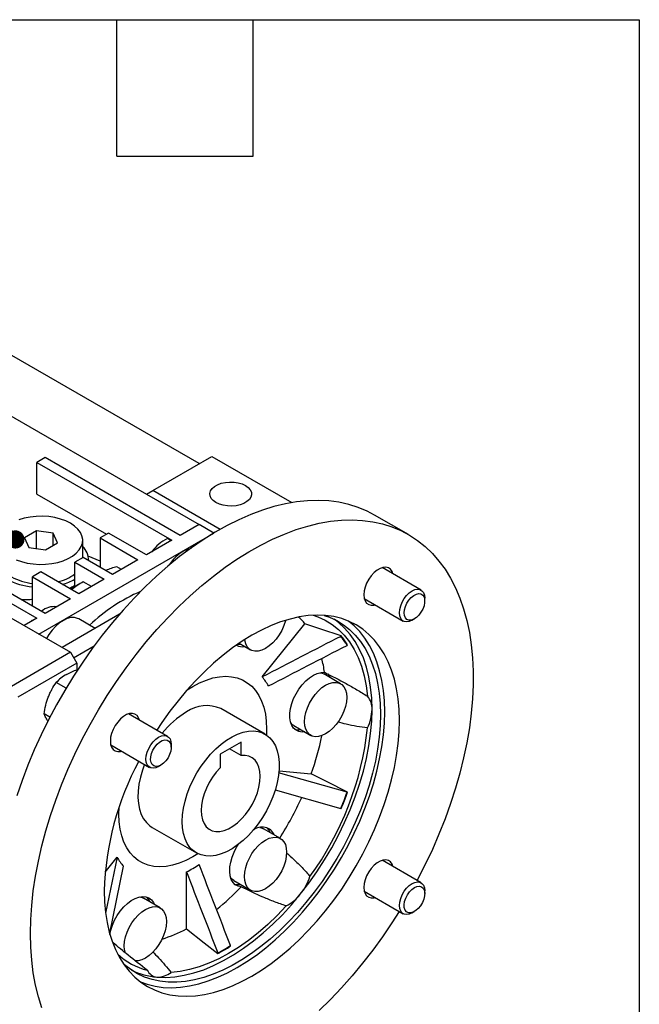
# Model space of a CAD drawing. Header units: millimetres. Extents: x 19 to 819, y 19 to 629.
# Tile 7 of 7: x 715 to 819, y 464 to 629. Entities that reach past the tile are written whole.
import ezdxf

# ---------------------------------------------------------------- set-up
doc = ezdxf.new("R2010")
doc.units = ezdxf.units.MM
doc.header["$LTSCALE"] = 3
doc.linetypes.add('SLD-Solid', pattern=[0])
doc.layers.add('TEXT', color=140, linetype='SLD-Solid', lineweight=25)
doc.styles.get("Standard").update_dxf_attribs({"font": 'VERDANA.TTF'})
doc.dimstyles.new('SLDDIMSTYLE0', dxfattribs={"dimtxt": 0.18, "dimasz": 3.048, "dimexe": 0, "dimexo": 0.0625, "dimgap": 0, "dimtad": 0, "dimtih": 1, "dimtoh": 1, "dimdec": 0, "dimrnd": 1e-09, "dimzin": 0, "dimdsep": 46, "dimtxsty": 'Standard', "dimblk1": 'DOT', "dimblk2": 'DOT', "dimsah": 1, "dimcen": 0.09, "dimadec": 0, "dimazin": 0, "dimtfac": 3.048, "dimtdec": 0, "dimtofl": 0, "dimtmove": 0, "dimatfit": 3, "dimldrblk": 'DOT', "dimfxl": 0, "dimfrac": 2, "dimtolj": 1, "dimtzin": 0, "dimarcsym": 0})

# ---------------------------------------------------------------- blocks, each defined once
blk = doc.blocks.new('_Dot')
at = {"color": 0, "linetype": 'ByBlock', "lineweight": -2}
blk.add_line((-0.5, 0), (-1, 0), dxfattribs=at)
at = {"color": 0, "linetype": 'ByBlock', "const_width": 0.5}
blk.add_lwpolyline([(-0.25, 0, 1), (0.25, 0, 1)], format="xyb", close=True, dxfattribs=at)

msp = doc.modelspace()

# ---------------------------------------------------------------- linework, layer by layer
for p, q in [((745.344, 554.206), (712.11, 573.391)), ((703.271, 568.288), (736.505, 549.103)), ((719.534, 555.226), (718.12, 554.41)), ((742.162, 542.163), (719.534, 555.226)), ((737.566, 549.715), (747.465, 555.43)), ((747.465, 555.43), (760.9, 547.675)), ((718.12, 554.41), (740.748, 541.347)), ((718.12, 549.102), (718.12, 554.41)), ((718.12, 549.102), (729.787, 542.367)), ((736.505, 549.103), (737.566, 549.715)), ((736.505, 549.103), (745.344, 544)), ((748.879, 543.185), (737.566, 549.715)), ((780.43, 542.316), (774.774, 545.582)), ((745.344, 544), (742.162, 542.163)), ((747.819, 542.572), (745.344, 544)), ((719.534, 529.101), (696.907, 542.163)), ((718.08, 542.957), (716.039, 541.778)), ((716.039, 541.778), (716.786, 540.169)), ((720.869, 542.525), (718.08, 542.957)), ((718.08, 539.968), (718.08, 542.957)), ((718.474, 525.631), (747.819, 542.572)), ((721.616, 540.916), (720.869, 542.525)), ((720.869, 540.484), (720.869, 542.525)), ((730.141, 542.572), (728.727, 541.755)), ((728.727, 541.755), (735.091, 538.081)), ((728.727, 541.755), (728.727, 536.857)), ((736.505, 538.898), (730.141, 542.572)), ((740.64, 541.285), (740.04, 541.631)), ((747.814, 542.564), (747.819, 542.572)), ((747.823, 542.569), (747.819, 542.572)), ((695.493, 541.347), (718.12, 528.284)), ((716.786, 540.169), (719.574, 539.737)), ((719.574, 539.737), (721.616, 540.916)), ((725.827, 538.449), (725.827, 541.347)), ((740.748, 541.347), (736.505, 538.898)), ((725.898, 538.49), (724.484, 537.673)), ((730.848, 535.632), (725.898, 538.49)), ((728.727, 537.868), (726.723, 538.694)), ((724.484, 537.673), (729.434, 534.816)), ((724.484, 533.574), (724.484, 537.673)), ((726.827, 537.953), (726.827, 538.081)), ((735.091, 538.081), (730.848, 535.632)), ((732.316, 536.48), (731.555, 536.919)), ((782.551, 533.01), (776.031, 536.773)), ((718.827, 536.04), (717.413, 535.224)), ((717.413, 535.224), (723.777, 531.55)), ((717.413, 530.326), (717.413, 535.224)), ((725.191, 532.367), (718.827, 536.04)), ((723.798, 533.171), (724.484, 533.59)), ((729.434, 534.816), (725.191, 532.367)), ((727.299, 533.583), (725.898, 534.392)), ((707.16, 532.163), (723.777, 522.57)), ((723.777, 531.55), (719.534, 529.101)), ((773.031, 531.577), (779.551, 527.813)), ((783.172, 531.183), (783.172, 531.636)), ((731.98, 528.938), (722.363, 523.386)), ((718.12, 528.284), (715.999, 527.06)), ((717.284, 527.802), (717.413, 527.973)), ((717.497, 527.925), (717.413, 527.973)), ((727.888, 526.576), (725.149, 528.157)), ((755.904, 518.435), (763.083, 527.364)), ((781.051, 527.962), (781.443, 528.188)), ((769.156, 525.325), (769.088, 525.24)), ((724.307, 521.651), (727.739, 523.632)), ((752.053, 524.092), (753.981, 522.979)), ((769.986, 524.184), (769.416, 524.994)), ((770.149, 523.731), (770.217, 523.816)), ((723.777, 522.57), (713.878, 516.855)), ((723.777, 522.57), (724.838, 520.733)), ((724.838, 520.733), (714.938, 515.018)), ((724.838, 520.733), (724.838, 519.645)), ((769.057, 517.303), (766.228, 518.936)), ((723.033, 516.561), (721.393, 517.508)), ((720.314, 511.691), (719.351, 512.247)), ((740.051, 508.475), (733.531, 512.239)), ((756.397, 508.849), (748.972, 513.136)), ((761.229, 510.275), (764.057, 508.643)), ((730.531, 507.042), (737.051, 503.279)), ((740.672, 506.649), (740.672, 507.101)), ((752.415, 507.504), (748.879, 505.463)), ((752.415, 505.249), (752.415, 507.504)), ((748.879, 505.463), (748.879, 503.208)), ((752.415, 505.249), (750.462, 506.377)), ((738.551, 503.427), (738.943, 503.654)), ((770.149, 499.095), (758.67, 502.359)), ((758.743, 502.685), (764.143, 502.202)), ((758.071, 499.494), (769.088, 496.361)), ((770.217, 499.089), (770.149, 499.095)), ((769.416, 496.987), (769.986, 498.455)), ((731.909, 495.42), (731.947, 496.559)), ((769.088, 496.361), (769.156, 496.355)), ((737.473, 493.216), (744.898, 488.93)), ((758.981, 491.333), (756.152, 492.965)), ((729.574, 485.68), (731.601, 488.202)), ((731.601, 488.202), (729.673, 478.814)), ((782.551, 483.932), (776.031, 487.696)), ((730.351, 475.445), (732.662, 486.693)), ((743.222, 476.177), (743.222, 485.748)), ((751.152, 484.305), (753.981, 482.672)), ((773.031, 482.5), (779.551, 478.736)), ((783.172, 482.106), (783.172, 482.559)), ((738.828, 479.699), (736, 481.332)), ((781.051, 478.885), (781.443, 479.111)), ((748.982, 472.325), (750.121, 472.983)), ((750.612, 473.286), (750.612, 473.377)), ((748.49, 472.153), (748.49, 472.062))]:
    msp.add_line(p, q)
at = {"flags": 128}
for points in [[(748.172, 547.674), (747.712, 548.003), (747.38, 548.379), (747.19, 548.787), (747.152, 549.209), (747.266, 549.626), (747.529, 550.02), (747.927, 550.375), (748.444, 550.673), (749.058, 550.903), (749.741, 551.055), (750.464, 551.121), (751.195, 551.099), (751.901, 550.989), (752.553, 550.798), (753.122, 550.532), (753.582, 550.204), (753.915, 549.827), (754.104, 549.419), (754.142, 548.997), (754.028, 548.58), (753.766, 548.186), (753.367, 547.832), (752.85, 547.533), (752.236, 547.303), (751.553, 547.151), (750.83, 547.085), (750.1, 547.107), (749.393, 547.217), (748.741, 547.409), (748.172, 547.674)], [(774.774, 545.582), (773.514, 546.243), (772.004, 546.874), (770.427, 547.371), (768.786, 547.732), (767.087, 547.955), (765.335, 548.04), (763.534, 547.987), (761.69, 547.797), (759.808, 547.468), (757.893, 547.003), (755.951, 546.403), (753.988, 545.67), (752.009, 544.805), (750.021, 543.811), (748.027, 542.691), (746.036, 541.449), (744.051, 540.087), (742.079, 538.61), (740.126, 537.022), (738.197, 535.328), (736.298, 533.532), (734.435, 531.64), (732.611, 529.657), (730.834, 527.588), (729.108, 525.441), (727.437, 523.22), (725.828, 520.933), (724.284, 518.586), (722.81, 516.186), (721.41, 513.739), (720.088, 511.253), (718.848, 508.735), (717.694, 506.192), (716.628, 503.631), (715.655, 501.06), (714.776, 498.487)], [(714.671, 538.096), (715.556, 537.774), (716.515, 537.533), (717.526, 537.376), (718.566, 537.309), (719.611, 537.331), (720.639, 537.444), (721.627, 537.643), (722.551, 537.925), (723.393, 538.284), (724.133, 538.711), (724.754, 539.197), (725.243, 539.731), (725.589, 540.301), (725.783, 540.895), (725.822, 541.498), (725.705, 542.098), (725.434, 542.682), (725.016, 543.235), (724.459, 543.747), (723.777, 544.204), (722.984, 544.598), (722.098, 544.92), (721.139, 545.161), (720.129, 545.318), (719.089, 545.385), (718.044, 545.363), (717.016, 545.25), (716.028, 545.051), (715.103, 544.769)], [(717.06, 475.418), (717.113, 477.75), (717.273, 480.137), (717.54, 482.572), (717.913, 485.049), (718.39, 487.559), (718.97, 490.096), (719.652, 492.653), (720.433, 495.221), (721.312, 497.795), (722.285, 500.365), (723.351, 502.926), (724.505, 505.469), (725.745, 507.987), (727.067, 510.473), (728.467, 512.92), (729.941, 515.32), (731.485, 517.668), (733.094, 519.955), (734.765, 522.175), (736.491, 524.323), (738.268, 526.391), (740.091, 528.374), (741.955, 530.266), (743.854, 532.062), (745.783, 533.757), (747.736, 535.345), (749.708, 536.821), (751.692, 538.183), (753.684, 539.426), (755.677, 540.545), (757.666, 541.539), (759.645, 542.404), (761.608, 543.138), (763.55, 543.738), (765.465, 544.203), (767.347, 544.531), (769.191, 544.722), (770.992, 544.775), (772.744, 544.689), (774.443, 544.466), (776.084, 544.105), (777.661, 543.609), (779.171, 542.977), (780.608, 542.212), (781.97, 541.317), (783.251, 540.293), (784.448, 539.144), (785.559, 537.874), (786.578, 536.484), (787.505, 534.981), (788.335, 533.368), (789.067, 531.649), (789.698, 529.83), (790.227, 527.916), (790.652, 525.912), (790.972, 523.825), (791.185, 521.659), (791.292, 519.423), (791.292, 517.121), (791.185, 514.761), (790.972, 512.349), (790.652, 509.892), (790.227, 507.398), (789.698, 504.873), (789.067, 502.325), (788.335, 499.762), (787.505, 497.19), (786.578, 494.617), (785.559, 492.05), (784.448, 489.497), (783.251, 486.966), (781.97, 484.463), (781.89, 484.314)], [(777.834, 535.733), (777.694, 536.122), (777.435, 536.491), (777.089, 536.735), (776.67, 536.844), (776.197, 536.814), (775.691, 536.646), (775.174, 536.348), (774.668, 535.931), (774.195, 535.416), (773.777, 534.823), (773.43, 534.179), (773.172, 533.512), (773.012, 532.852), (772.958, 532.226), (773.012, 531.663), (773.172, 531.187), (773.43, 530.819), (773.777, 530.575), (774.195, 530.466), (774.668, 530.495), (774.834, 530.536)], [(725.898, 534.392), (725.106, 533.934), (724.484, 533.574)], [(778.93, 529.187), (778.983, 529.763), (779.14, 530.371), (779.392, 530.981), (779.728, 531.563), (780.131, 532.087), (780.579, 532.527), (781.051, 532.861), (781.523, 533.072), (781.971, 533.15), (782.374, 533.09), (782.709, 532.896), (782.962, 532.578), (783.119, 532.151), (783.172, 531.636)], [(779.714, 529.187), (779.768, 529.715), (779.928, 530.272), (780.182, 530.824), (780.516, 531.336), (780.909, 531.776), (781.334, 532.115), (781.767, 532.334), (782.179, 532.417), (782.545, 532.36), (782.842, 532.166), (783.051, 531.848), (783.159, 531.426), (783.159, 530.925), (783.051, 530.378), (782.842, 529.819), (782.545, 529.283), (782.179, 528.803), (781.767, 528.411), (781.334, 528.13), (780.909, 527.978), (780.516, 527.964), (780.182, 528.091), (779.928, 528.348), (779.768, 528.722), (779.714, 529.187)], [(725.149, 528.157), (724.973, 528.246), (724.446, 528.386), (723.86, 528.378), (723.232, 528.222), (722.583, 527.923), (721.933, 527.49), (721.301, 526.936), (720.708, 526.279), (720.173, 525.54), (719.782, 524.876)], [(729.434, 482.562), (729.487, 480.723), (729.646, 478.954), (729.909, 477.261), (730.277, 475.652), (730.747, 474.133), (731.318, 472.713), (731.986, 471.395), (732.75, 470.186), (733.605, 469.092), (734.548, 468.116), (735.576, 467.264), (736.683, 466.538), (737.865, 465.942), (739.117, 465.478), (740.433, 465.149), (741.808, 464.955), (743.237, 464.898), (744.712, 464.978), (746.227, 465.194), (747.777, 465.546), (749.354, 466.032), (750.952, 466.65), (752.564, 467.397), (754.183, 468.27), (755.801, 469.265), (757.413, 470.379), (759.011, 471.606), (760.588, 472.941), (762.138, 474.379), (763.654, 475.913), (765.129, 477.536), (766.557, 479.242), (767.932, 481.024), (769.249, 482.873), (770.501, 484.782), (771.683, 486.743), (772.79, 488.747), (773.817, 490.786), (774.76, 492.851), (775.616, 494.932), (776.379, 497.022), (777.047, 499.112), (777.618, 501.191), (778.088, 503.252), (778.456, 505.286), (778.72, 507.283), (778.878, 509.236), (778.931, 511.136), (778.878, 512.975), (778.72, 514.744), (778.456, 516.437), (778.088, 518.046), (777.618, 519.564), (777.047, 520.985), (776.379, 522.303), (775.616, 523.511), (774.76, 524.606), (773.817, 525.581), (772.79, 526.434), (771.683, 527.16), (770.501, 527.756), (769.249, 528.219), (767.932, 528.549), (766.557, 528.742), (765.129, 528.8), (763.654, 528.72), (762.138, 528.504), (760.588, 528.152), (759.011, 527.666), (757.413, 527.048), (755.801, 526.301), (754.183, 525.428), (752.564, 524.432), (750.952, 523.318), (749.354, 522.091), (747.777, 520.756), (746.227, 519.319), (744.712, 517.785), (743.237, 516.161), (741.808, 514.455), (740.433, 512.674), (739.117, 510.825), (738.247, 509.516)], [(766.309, 528.762), (767.23, 528.439), (768.421, 527.882), (769.538, 527.193), (770.576, 526.375), (771.529, 525.432), (772.393, 524.367), (773.165, 523.186), (773.842, 521.893), (774.419, 520.495), (774.895, 518.998), (775.268, 517.408), (775.535, 515.733), (775.696, 513.98), (775.749, 512.156), (775.696, 510.271), (775.535, 508.332), (775.268, 506.348), (774.895, 504.329), (774.419, 502.282), (773.842, 500.217), (773.165, 498.144), (772.393, 496.071), (771.529, 494.008), (770.576, 491.964), (769.538, 489.948), (768.421, 487.97), (767.23, 486.037), (765.969, 484.16), (764.644, 482.345), (763.262, 480.601), (761.828, 478.937), (760.348, 477.358), (758.831, 475.874), (757.281, 474.489), (755.707, 473.21), (754.114, 472.044), (752.511, 470.994), (750.904, 470.067), (749.301, 469.265), (747.709, 468.593), (746.134, 468.054), (744.585, 467.65), (743.067, 467.382), (741.588, 467.252), (740.154, 467.261), (738.771, 467.409), (737.447, 467.694), (736.186, 468.116), (734.994, 468.673), (733.877, 469.362), (732.84, 470.18), (732.61, 470.388)], [(764.478, 528.781), (765.241, 528.521), (766.479, 527.961), (767.636, 527.256), (768.706, 526.409), (769.683, 525.425), (770.563, 524.309), (771.341, 523.066), (772.013, 521.703), (772.577, 520.226), (773.028, 518.643), (773.365, 516.961), (773.586, 515.19)], [(781.051, 527.962), (781.051, 527.962), (780.579, 527.751), (780.131, 527.673), (779.728, 527.733), (779.392, 527.927), (779.14, 528.245), (778.983, 528.672), (778.93, 529.187)], [(735.49, 467.327), (736.642, 466.907), (737.958, 466.577), (739.333, 466.384), (740.762, 466.327), (742.237, 466.407), (743.753, 466.623), (745.302, 466.975), (746.879, 467.46), (748.477, 468.078), (750.089, 468.825), (751.708, 469.699), (753.326, 470.694), (754.938, 471.808), (756.536, 473.035), (758.113, 474.37), (759.663, 475.808), (761.179, 477.341), (762.654, 478.965), (764.082, 480.671), (765.457, 482.453), (766.774, 484.302), (768.026, 486.211), (769.208, 488.172), (770.315, 490.176), (771.342, 492.215), (772.286, 494.279), (773.141, 496.361), (773.904, 498.451), (774.573, 500.54), (775.143, 502.62), (775.613, 504.681), (775.981, 506.715), (776.245, 508.712), (776.403, 510.665), (776.456, 512.565), (776.403, 514.403), (776.245, 516.173), (775.981, 517.866), (775.613, 519.475), (775.143, 520.993), (774.573, 522.414), (773.904, 523.731), (773.141, 524.94), (772.286, 526.034), (771.342, 527.01), (770.4, 527.799)], [(759.83, 527.934), (759.803, 527.831), (759.543, 527.036), (759.189, 526.249), (758.753, 525.494), (758.248, 524.794), (757.69, 524.171), (757.095, 523.643), (756.481, 523.227), (755.867, 522.934), (755.271, 522.775), (754.713, 522.753), (754.208, 522.87), (753.772, 523.122), (753.419, 523.501), (753.158, 523.995), (752.999, 524.591), (752.982, 524.701)], [(769.156, 525.325), (765.755, 526.467), (763.083, 527.364)], [(774.335, 512.973), (774.277, 514.876), (774.101, 516.702), (773.81, 518.442), (773.404, 520.088), (772.885, 521.631), (772.257, 523.065), (771.521, 524.382), (770.682, 525.576), (769.744, 526.641), (768.71, 527.571), (767.985, 528.106)], [(751.806, 523.924), (752.09, 523.928), (752.298, 523.951)], [(743.313, 516.249), (744.283, 516.853), (745.425, 517.451), (746.557, 517.922), (747.67, 518.263), (748.753, 518.469), (749.799, 518.539), (750.797, 518.473), (751.74, 518.272), (752.62, 517.936), (753.428, 517.47), (754.158, 516.876), (754.804, 516.16), (755.36, 515.328), (755.822, 514.387), (756.185, 513.345), (756.447, 512.211), (756.605, 510.995), (756.657, 509.707), (756.628, 508.705)], [(763.082, 509.206), (762.63, 509.178), (762.081, 509.264), (761.598, 509.488), (761.195, 509.844), (760.882, 510.321), (760.668, 510.907), (760.56, 511.585), (760.56, 512.336), (760.668, 513.138), (760.882, 513.971), (761.195, 514.81), (761.598, 515.631), (762.081, 516.413), (762.63, 517.132), (763.229, 517.77), (763.862, 518.308), (764.51, 518.731), (765.157, 519.027), (765.784, 519.188), (766.373, 519.21), (766.373, 519.21)], [(765.587, 519.152), (766.001, 519.045), (766.228, 518.936)], [(767.374, 518.275), (767.149, 518.718), (766.974, 518.954)], [(770.093, 515.014), (770.039, 514.274), (769.879, 513.494), (769.619, 512.699), (769.265, 511.912), (768.83, 511.157), (768.325, 510.458), (767.766, 509.834), (767.171, 509.307), (766.557, 508.89), (765.943, 508.598), (765.348, 508.438), (764.789, 508.417), (764.284, 508.533), (763.849, 508.785), (763.495, 509.164), (763.235, 509.659), (763.075, 510.254), (763.021, 510.932), (763.075, 511.672), (763.235, 512.451), (763.495, 513.247), (763.849, 514.034), (764.284, 514.788), (764.789, 515.488), (765.348, 516.111), (765.943, 516.639), (766.557, 517.056), (767.171, 517.348), (767.766, 517.507), (768.325, 517.529), (768.83, 517.412), (769.265, 517.161), (769.619, 516.782), (769.879, 516.287), (770.039, 515.692), (770.093, 515.014)], [(735.334, 511.198), (735.194, 511.588), (734.935, 511.956), (734.589, 512.2), (734.17, 512.31), (733.697, 512.28), (733.191, 512.112), (732.674, 511.813), (732.168, 511.397), (731.695, 510.881), (731.277, 510.288), (730.93, 509.644), (730.672, 508.977), (730.512, 508.317), (730.458, 507.691), (730.512, 507.128), (730.672, 506.653), (730.93, 506.284), (731.277, 506.04), (731.695, 505.931), (732.168, 505.961), (732.334, 506.002)], [(762.314, 481.99), (763.737, 483.839), (765.095, 485.762), (766.381, 487.749), (767.588, 489.792), (768.71, 491.88), (769.744, 494.004), (770.682, 496.152), (771.521, 498.315), (772.257, 500.481), (772.885, 502.641), (773.404, 504.783), (773.81, 506.897), (774.101, 508.974), (774.277, 511.002), (774.335, 512.973)], [(761.229, 510.275), (761.02, 510.418), (760.721, 510.723)], [(738.551, 503.427), (738.079, 503.216), (737.631, 503.138), (737.228, 503.198), (736.892, 503.392), (736.64, 503.711), (736.483, 504.138), (736.43, 504.652), (736.483, 505.228), (736.64, 505.836), (736.892, 506.447), (737.228, 507.028), (737.631, 507.552), (738.079, 507.992), (738.551, 508.326), (739.023, 508.537), (739.471, 508.615), (739.874, 508.555), (740.209, 508.362), (740.462, 508.043), (740.619, 507.616), (740.672, 507.101), (740.672, 507.101)], [(742.515, 494.195), (742.568, 495.296), (742.727, 496.444), (742.988, 497.624), (743.35, 498.82), (743.806, 500.017), (744.352, 501.2), (744.98, 502.352), (745.681, 503.459), (746.448, 504.507), (747.269, 505.481), (748.134, 506.37), (749.032, 507.161), (749.951, 507.844), (750.879, 508.41), (751.804, 508.853), (752.714, 509.165), (753.597, 509.343), (754.442, 509.386), (755.237, 509.291), (755.972, 509.061), (756.638, 508.698), (757.226, 508.207), (757.728, 507.595), (758.137, 506.869), (758.449, 506.04), (758.66, 505.117), (758.766, 504.113), (758.766, 503.04), (758.66, 501.914), (758.449, 500.748), (758.137, 499.559), (757.728, 498.36), (757.226, 497.168), (756.638, 495.999), (755.972, 494.867), (755.237, 493.788), (754.442, 492.776), (753.597, 491.843), (752.714, 491.001), (751.804, 490.263), (750.879, 489.637), (749.951, 489.132), (749.032, 488.754), (748.134, 488.509), (747.269, 488.398), (746.448, 488.424), (745.681, 488.587), (744.98, 488.884), (744.352, 489.312), (743.806, 489.864), (743.35, 490.534), (742.988, 491.313), (742.727, 492.191), (742.568, 493.156), (742.515, 494.195)], [(738.943, 503.654), (738.513, 503.468), (738.11, 503.42), (737.759, 503.511), (737.483, 503.738), (737.298, 504.084), (737.217, 504.529), (737.244, 505.044), (737.378, 505.597), (737.611, 506.154), (737.927, 506.679), (738.306, 507.14), (738.726, 507.506), (739.16, 507.757), (739.58, 507.875), (739.959, 507.853), (740.275, 507.692), (740.508, 507.404), (740.642, 507.005), (740.669, 506.521), (740.588, 505.983), (740.403, 505.423), (740.127, 504.878), (739.776, 504.381), (739.373, 503.965), (738.943, 503.654)], [(748.879, 503.208), (748.208, 502.455), (747.591, 501.622), (747.044, 500.728), (746.577, 499.792), (746.201, 498.836), (745.926, 497.882), (745.757, 496.949), (745.697, 496.061), (745.749, 495.236), (745.911, 494.493), (746.18, 493.849), (746.549, 493.319), (747.01, 492.913), (747.553, 492.642), (748.165, 492.512), (748.833, 492.525), (749.542, 492.68), (750.276, 492.976), (751.018, 493.404), (751.752, 493.956), (752.461, 494.619), (753.129, 495.377), (753.741, 496.215), (754.284, 497.113), (754.745, 498.05), (755.114, 499.007), (755.383, 499.961), (755.545, 500.891), (755.597, 501.776), (755.537, 502.596), (755.368, 503.332), (755.093, 503.969), (754.717, 504.492), (754.251, 504.889), (753.703, 505.15), (753.086, 505.272), (752.415, 505.249)], [(736.172, 503.786), (735.826, 502.807), (735.489, 501.613), (735.253, 500.44), (735.121, 499.302), (735.094, 498.215), (735.173, 497.193), (735.358, 496.249), (735.645, 495.395), (736.03, 494.642), (736.51, 494.001), (737.077, 493.479), (737.473, 493.216)], [(770.217, 499.089), (766.816, 500.832), (764.143, 502.202)], [(745.139, 488.802), (744.283, 488.274), (743.141, 487.676), (742.009, 487.205), (740.897, 486.865), (739.813, 486.659), (738.767, 486.588), (737.769, 486.654), (736.826, 486.855), (735.947, 487.191), (735.138, 487.658), (734.408, 488.252), (733.762, 488.968), (733.206, 489.8), (732.744, 490.741), (732.381, 491.782), (732.119, 492.916), (731.962, 494.132), (731.909, 495.42)], [(755.51, 493.181), (755.925, 493.075), (756.152, 492.965)], [(757.298, 492.304), (757.073, 492.747), (756.733, 493.155)], [(752.407, 483.216), (751.874, 483.338), (751.411, 483.597), (751.029, 483.985), (750.741, 484.491), (750.554, 485.102), (750.474, 485.801), (750.501, 486.567), (750.637, 487.38), (750.877, 488.216), (751.214, 489.053), (751.639, 489.866), (751.966, 490.386)], [(760.016, 489.043), (759.963, 488.303), (759.803, 487.524), (759.543, 486.729), (759.189, 485.942), (758.753, 485.187), (758.248, 484.487), (757.69, 483.864), (757.095, 483.336), (756.481, 482.92), (755.867, 482.627), (755.271, 482.468), (754.713, 482.446), (754.208, 482.563), (753.772, 482.814), (753.419, 483.193), (753.158, 483.688), (752.999, 484.283), (752.945, 484.961), (752.999, 485.701), (753.158, 486.481), (753.419, 487.276), (753.772, 488.063), (754.208, 488.818), (754.713, 489.518), (755.271, 490.141), (755.867, 490.669), (756.481, 491.085), (757.095, 491.377), (757.69, 491.537), (758.248, 491.559), (758.753, 491.442), (759.189, 491.19), (759.543, 490.811), (759.803, 490.317), (759.963, 489.721), (760.016, 489.043)], [(777.834, 486.655), (777.694, 487.045), (777.435, 487.413), (777.089, 487.657), (776.67, 487.767), (776.197, 487.737), (775.691, 487.569), (775.174, 487.27), (774.668, 486.854), (774.195, 486.338), (773.777, 485.745), (773.43, 485.101), (773.172, 484.435), (773.012, 483.774), (772.958, 483.149), (773.012, 482.586), (773.172, 482.11), (773.43, 481.742), (773.777, 481.498), (774.195, 481.388), (774.668, 481.418), (774.834, 481.459)], [(751.152, 484.305), (750.944, 484.447), (750.645, 484.753)], [(781.051, 478.885), (781.051, 478.884), (780.579, 478.673), (780.131, 478.596), (779.728, 478.655), (779.392, 478.849), (779.14, 479.168), (778.983, 479.595), (778.93, 480.109), (778.983, 480.685), (779.14, 481.294), (779.392, 481.904), (779.728, 482.486), (780.131, 483.01), (780.579, 483.45), (781.051, 483.784)], [(781.051, 483.784), (781.523, 483.995), (781.971, 484.072), (782.374, 484.013), (782.709, 483.819), (782.962, 483.5), (783.119, 483.073), (783.172, 482.559)], [(781.443, 483.105), (781.873, 483.29), (782.276, 483.338), (782.627, 483.247), (782.903, 483.021), (783.088, 482.674), (783.169, 482.229), (783.142, 481.714), (783.008, 481.161), (782.775, 480.604), (782.459, 480.079), (782.08, 479.619), (781.66, 479.252), (781.226, 479.001), (780.806, 478.884), (780.427, 478.905), (780.111, 479.066), (779.878, 479.354), (779.744, 479.753), (779.717, 480.237), (779.798, 480.775), (779.983, 481.335), (780.259, 481.88), (780.61, 482.377), (781.013, 482.794), (781.443, 483.105)], [(730.39, 475.248), (730.537, 475.959), (730.802, 476.798), (731.163, 477.631), (731.608, 478.435), (732.127, 479.187), (732.703, 479.867), (733.322, 480.455), (733.965, 480.936), (734.615, 481.295), (735.254, 481.523), (735.863, 481.613), (736.426, 481.562), (736.927, 481.373), (737.352, 481.05), (737.689, 480.603), (737.852, 480.262)], [(735.358, 481.547), (735.772, 481.441), (736, 481.332)], [(737.145, 480.67), (736.92, 481.113), (736.58, 481.521)], [(738.273, 468.112), (739.754, 468.057), (741.287, 468.154), (742.864, 468.402), (744.477, 468.799), (746.119, 469.343), (747.78, 470.033), (749.454, 470.864), (751.133, 471.833), (752.807, 472.934), (754.468, 474.163), (756.11, 475.514), (757.723, 476.979), (759.3, 478.552), (760.833, 480.225), (762.314, 481.99)], [(732.981, 472.123), (732.846, 472.65), (732.793, 473.327), (732.846, 474.067), (733.006, 474.847), (733.266, 475.642), (733.62, 476.429), (734.056, 477.184), (734.56, 477.884), (735.119, 478.507), (735.714, 479.035), (736.328, 479.451), (736.942, 479.744), (737.537, 479.903), (738.096, 479.925), (738.601, 479.808), (739.037, 479.556), (739.39, 479.177), (739.65, 478.683), (739.81, 478.087), (739.864, 477.41), (739.864, 477.41)], [(759.952, 480.051), (758.418, 478.437), (756.843, 476.927), (755.234, 475.528), (753.601, 474.247), (751.952, 473.091), (750.294, 472.066), (748.635, 471.177), (746.986, 470.428), (745.353, 469.823), (743.744, 469.365), (742.169, 469.057), (740.635, 468.899)], [(778.89, 479.117), (777.661, 477.196), (776.084, 474.878), (774.443, 472.624), (772.744, 470.439), (770.992, 468.33), (769.191, 466.304), (767.347, 464.366), (765.465, 462.521)], [(739.864, 477.41), (739.81, 476.67), (739.65, 475.89), (739.39, 475.095), (739.037, 474.308), (738.601, 473.553), (738.096, 472.853), (737.537, 472.23), (736.942, 471.702), (736.328, 471.286), (735.714, 470.993), (735.119, 470.834), (734.667, 470.806)], [(743.222, 476.177), (746.173, 473.872), (748.49, 472.062)], [(718.97, 462.946), (718.39, 464.813), (717.913, 466.773), (717.54, 468.819), (717.273, 470.946), (717.113, 473.148), (717.06, 475.418)]]:
    msp.add_lwpolyline(points, dxfattribs=at)
for centre, radius, start, end in [((742.805, 535.709), 6.535, 115.02687, 145.23609), ((723.633, 537.999), 3.191, 359.20855, 46.56947), ((745.541, 534.238), 5.982, 105.62561, 150.22729), ((736.255, 519.463), 18.078, 105.06851, 111.31372), ((718.378, 543.455), 9.382, 241.33226, 264.0955), ((719.986, 541.673), 7.477, 283.12245, 306.98333), ((718.365, 544.361), 10.868, 241.44806, 264.97652), ((719.863, 542.993), 9.393, 285.88434, 299.47112), ((741.168, 509.826), 28.925, 121.86317, 126.50245), ((746.784, 506.481), 28.596, 113.16895, 133.84873), ((721.006, 527.022), 3.202, 82.3613, 130.58313), ((754.234, 520.131), 11.429, 39.26472, 46.95914), ((758.832, 516.905), 13.216, 31.09903, 39.10231), ((759.325, 517.317), 12.68, 37.26098, 39.16374), ((752.629, 525.62), 2.111, 241.13814, 280.2748), ((758.319, 516.614), 13.908, 31.189, 32.97803), ((745.28, 516.232), 21.302, 8.03614, 14.46779), ((749.911, 513.095), 8.027, 28.50327, 41.69807), ((771.246, 513.164), 3.095, 356.45299, 40.88255), ((746.608, 507.696), 5.931, 66.50814, 124.80232), ((751.087, 499.603), 15.162, 121.24407, 141.78963), ((766.832, 513.164), 7.506, 334.14031, 358.53831), ((762.005, 511.88), 2.296, 253.56801, 279.26726), ((722.179, 515.515), 51.714, 323.83226, 353.75638), ((721.194, 517.564), 45.614, 340.31951, 348.65118), ((778.112, 481.212), 48.696, 151.67067, 178.4113), ((720.195, 516.904), 53.033, 337.21012, 340.37852), ((721.044, 516.613), 52.202, 339.64473, 340.38546), ((712.952, 520.65), 54.423, 327.49797, 335.6643), ((719.226, 517.316), 54.151, 337.22695, 337.94979), ((755.88, 490.93), 2.334, 24.43623, 128.57941), ((738.656, 492.033), 8.027, 208.50327, 221.69807), ((734.931, 502.561), 18.746, 296.25141, 303.74321), ((755.05, 487.824), 9.316, 321.23266, 342.32652), ((722.121, 512.56), 42.17, 308.29067, 315.9054), ((751.928, 485.91), 2.296, 253.56801, 279.26726), ((756.981, 486.078), 6.719, 296.24326, 322.53225), ((732.109, 497.208), 23.787, 287.14602, 297.85365), ((734.107, 499.518), 30.915, 297.72695, 302.26767), ((734.825, 498.108), 29.413, 297.68484, 298.77066), ((733.196, 500.929), 32.671, 301.19977, 302.21215), ((739.348, 480.13), 11.202, 226.65806, 256.11672), ((739.259, 480.174), 12.102, 244.33201, 265.32594), ((738.44, 470.056), 1.952, 204.24596, 265.09432), ((738.354, 471.801), 3.691, 268.73235, 308.15722)]:
    msp.add_arc(centre, radius, start, end)
for points, knots in [([(724.484, 533.762), (724.271, 533.634), (723.999, 533.471), (723.669, 533.319), (723.599, 533.286)], [0, 0, 0, 0, 0.7854025, 1, 1, 1, 1]), ([(717.413, 531.438), (717.146, 531.407), (716.513, 531.332), (715.923, 531.364), (715.582, 531.383)], [0, 0, 0, 0, 0.4227752, 1, 1, 1, 1]), ([(723.118, 518.869), (722.772, 518.669), (722.453, 518.45), (721.882, 517.992), (721.627, 517.754), (721.393, 517.508)], [0, 0, 0, 0, 0.5, 0.5, 1, 1, 1, 1]), ([(723.118, 518.869), (723.4, 519.018), (723.967, 519.32), (724.649, 519.589), (725.029, 519.715), (725.073, 519.73)], [0, 0, 0, 0, 0.4656106, 0.9382518, 1, 1, 1, 1]), ([(766.373, 519.21), (767.585, 518.608), (768.794, 517.982), (770.6, 516.988), (771.2, 516.648), (772.397, 515.941), (772.993, 515.575), (773.586, 515.19)], [0, 0, 0, 0, 0.5, 0.5, 0.75, 0.75, 1, 1, 1, 1]), ([(720.056, 515.06), (720.143, 515.283), (720.237, 515.503), (720.438, 515.93), (720.545, 516.138), (720.883, 516.747), (721.13, 517.134), (721.393, 517.508)], [0, 0, 0, 0, 0.25, 0.25, 0.5, 0.5, 1, 1, 1, 1]), ([(720.056, 510.977), (719.969, 511.1), (719.89, 511.22), (719.747, 511.448), (719.683, 511.557), (719.51, 511.872), (719.422, 512.066), (719.351, 512.247)], [0, 0, 0, 0, 0.25, 0.25, 0.5, 0.5, 1, 1, 1, 1]), ([(773.586, 509.89), (772.994, 509.971), (771.81, 510.131), (770.141, 510.459), (769.064, 510.74), (768.59, 510.864)], [0, 0, 0, 0, 0.3588654, 0.7178378, 1, 1, 1, 1]), ([(760, 488.926), (760.41, 488.569), (761.316, 487.779), (762.631, 486.469), (763.495, 485.487), (763.927, 484.996)], [0, 0, 0, 0, 0.2926203, 0.6463628, 1, 1, 1, 1]), ([(759.952, 480.051), (759.29, 480.258), (758.641, 480.488), (757.359, 480.974), (756.726, 481.231), (754.847, 482.035), (753.619, 482.612), (752.407, 483.216)], [0, 0, 0, 0, 0.25, 0.25, 0.5, 0.5, 1, 1, 1, 1]), ([(736.66, 469.255), (735.574, 470.097), (733.589, 471.636), (731.743, 473.175), (730.907, 473.872)], [0, 0, 0, 0, 0.5471689, 1, 1, 1, 1]), ([(737.581, 472.339), (737.895, 472.011), (738.609, 471.267), (739.632, 470.116), (740.301, 469.305), (740.635, 468.899)], [0, 0, 0, 0, 0.2827545, 0.6414313, 1, 1, 1, 1])]:
    msp.add_open_spline(points, degree=3, knots=knots)
for points in [[(769.088, 525.24), (764.693, 522.973), (760.298, 520.705), (755.904, 518.435)], [(756.965, 516.926), (761.359, 519.196), (765.754, 521.464), (770.149, 523.731)], [(719.351, 512.247), (719.492, 513.219), (719.708, 514.163), (720.056, 515.06)], [(743.222, 485.748), (744.977, 481.216), (746.734, 476.684), (748.49, 472.153)], [(750.612, 473.377), (748.855, 477.909), (747.098, 482.441), (745.344, 486.973)]]:
    msp.add_open_spline(points, degree=3)
at = {"layer": 'TEXT'}
for p, q in [((19.05, 628.65), (819.15, 628.65)), ((731.52, 605.79), (731.52, 628.65)), ((754.38, 605.79), (754.38, 628.65)), ((819.15, 628.65), (819.15, 19.05)), ((731.52, 605.79), (754.38, 605.79))]:
    msp.add_line(p, q, dxfattribs=at)

# ---------------------------------------------------------------- leaders
msp.add_leader([(714.542, 541.494), (690.562, 598.086), (671.512, 598.086)], dimstyle='SLDDIMSTYLE0', dxfattribs=at)

doc.saveas('drawing.dxf')
